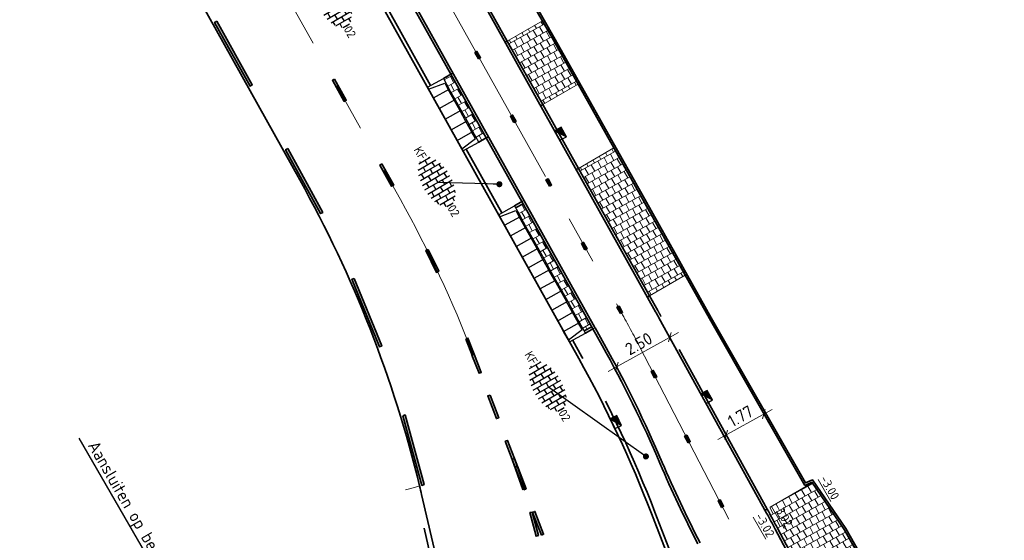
# Model space of a CAD drawing. Header units: metres. Extents: x 111691 to 117439, y 474133 to 478789.
# Tile 111 of 127: x 114174 to 114215, y 476832 to 476854. Entities that reach past the tile are written whole.
import ezdxf
from ezdxf import colors
from ezdxf.entities.mleader import LeaderData, LeaderLine
from ezdxf.enums import TextEntityAlignment as Align
from ezdxf.math import Vec2, Vec3

# ---------------------------------------------------------------- set-up
doc = ezdxf.new("R2010")
doc.units = ezdxf.units.M
for name, pattern in [('AM-AS', [16, 10, -2, 2, -2]), ('VH-GAZONBAND_100X200', [9.5, 7.5, -2]), ('VH-OPSLUITBAND_80X200', [14, 8, -2, 2, -2]), ('VH-RWSBAND', [24, 10, -2, 2, -2, 2, -2, 2, -2]), ('VH-TROTTOIRBAND_130-150', [15, 5, -2, 2, -2, 2, -2]), ('XX-HIDDEN', [4, 2, -2])]:
    doc.linetypes.add(name, pattern=pattern)
doc.layers.get('Defpoints').update_dxf_attribs({"lineweight": 25})
doc.layers.add('N-WE-AM-AS_WEG-G', color=10, linetype='AM-AS', lineweight=18, plot=False)
for name, color, linetype, lineweight in [('N-WE-RI-HWA_KOLK-S', 150, 'Continuous', 25), ('N-WE-VH-HOOGTELABEL-T18', 2, 'Continuous', 18), ('N-WE-VH-KANTOPSLUITING_ELEMENT_INRIT-S', 1, 'Continuous', 30), ('N-WE-VH-KANTOPSLUITING_GAZONBAND_100X200-G', 90, 'VH-GAZONBAND_100X200', 35), ('N-WE-VH-KANTOPSLUITING_OPSLUITBAND_100X200-G', 150, 'Continuous', 35), ('N-WE-VH-KANTOPSLUITING_OPSLUITBAND_80X200-G', 150, 'VH-OPSLUITBAND_80X200', 35), ('N-WE-VH-KANTOPSLUITING_TROTTOIRBAND_130 150-G', 210, 'VH-TROTTOIRBAND_130-150', 35), ('N-WE-VH-KANTOPSLUITING_TROTTOIRBAND_RWS_110 220-G', 210, 'VH-RWSBAND', 35), ('N-WE-VH-KANTOPSLUITING_VOORKANTBAND-G', 7, 'Continuous', 35), ('N-WE-VH-KANTVERHARDING-G', 1, 'Continuous', 35), ('N-WE-VH-MATERIAALGRENS-G', 7, 'XX-HIDDEN', 18), ('N-WE-VH-VERHARDING_BETONSTRAATSTEEN-S', 7, 'Continuous', 25), ('N-WE-VH-VERHARDING_TEGEL60-A', 252, 'Continuous', 18), ('N-WE-VW-MARKERING-G', 7, 'Continuous', 35), ('X-XX-AL-AANPIJLING-M', 7, 'Continuous', 18), ('X-XX-AL-AANPIJLING-T25', 7, 'Continuous', 25), ('X-XX-AL-AANPIJLING_SYMBOLEN-T25', 7, 'Continuous', 25)]:
    doc.layers.add(name, color=color, linetype=linetype, lineweight=lineweight)
for name, color, linetype in [('N-WE-VW-MARKERING_LANGS_STREEP_11_010-A', 7, 'Continuous'), ('N-WE-VW-MARKERING_LANGS_STREEP_13_010-A', 7, 'Continuous'), ('N-WE-VW-MARKERING_LANGS_STREEP_30270_010-A', 7, 'Continuous'), ('N-WE-VW-MARKERING_LANGS_STREEP_33_010-A', 7, 'Continuous')]:
    doc.layers.add(name, color=color, linetype=linetype)
doc.styles.add('ISO', font='NLCS-ISO.ttf')
doc.styles.add('NLCS-ISO', font='NLCS-ISO.ttf')
doc.styles.add('NLCS-ISO-ANNOTATIEF-T25', font='NLCS-ISO.ttf', dxfattribs={"height": 2.5})
doc.styles.add('NLCS-ISO-M200-T18', font='NLCS-ISO.ttf', dxfattribs={"height": 0.36})
doc.dimstyles.new('M200T25-PIJL', dxfattribs={"dimscale": 0.2, "dimtxt": 2.5, "dimasz": 2, "dimexe": 1, "dimexo": 0.25, "dimgap": 0.75, "dimtad": 1, "dimzin": 0, "dimdsep": 46, "dimtxsty": 'ISO', "dimcen": 0, "dimdle": 1, "dimse1": 1, "dimse2": 1, "dimclrt": 2, "dimazin": 0, "dimtfac": 1, "dimtdec": 4, "dimtmove": 2, "dimatfit": 3, "dimfxl": 1, "dimtolj": 1, "dimtzin": 0, "dimarcsym": 0})
doc.dimstyles.new('NLCS-ANNOTATIEF-T25-SCHRAP_L2_H1', dxfattribs={"dimtxt": 2.5, "dimasz": 1.4, "dimexe": 2, "dimexo": 2, "dimgap": 0.7, "dimtad": 1, "dimzin": 0, "dimdsep": 46, "dimtxsty": 'NLCS-ISO-ANNOTATIEF-T25', "dimblk": 'OBLIQUE', "dimcen": 0, "dimdle": 2, "dimclrd": 256, "dimclre": 256, "dimclrt": 256, "dimadec": 1, "dimazin": 0, "dimtfac": 1, "dimtdec": 3, "dimtofl": 0, "dimtmove": 0, "dimatfit": 3, "dimldrblk": 'OBLIQUE', "dimfxl": 2, "dimfxlon": 1, "dimtfillclr": 256, "dimtolj": 1, "dimtzin": 0, "dimlwd": -1, "dimlwe": -1, "dimarcsym": 0})
pattern_1 = [(119.111784, (112611.52067, 477824.6286), (-0.277005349, 0.189124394), [0.3, -0.3]), (209.111784, (112611.52067, 477824.6286), (0.14595452, -0.262101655), [])]

# ---------------------------------------------------------------- blocks, each defined once
blk = doc.blocks.new('N-SVH-INRITELEMENT_130 150_180X750X500_LINKS')
for p, q in [((0, 0), (0, 0.75)), ((0, 0.75), (0.5, 0.75)), ((0.095, 0), (0.2, 0.7)), ((0.2, 0.7), (0.5, 0.7)), ((0.5, 0), (0.5, 0.75)), ((0, 0), (0.5, 0))]:
    blk.add_line(p, q)
blk = doc.blocks.new('N-SVH-INRITELEMENT_130 150_180X750X500_MIDDEN')
for p, q in [((0, 0), (0, 0.75)), ((0.5, 0.75), (0, 0.75)), ((0.5, 0.7), (0, 0.7)), ((0.5, 0), (0.5, 0.75)), ((0.5, 0), (0, 0))]:
    blk.add_line(p, q)
blk = doc.blocks.new('N-SVH-INRITELEMENT_130 150_180X750X500_RECHTS')
for p, q in [((0, 0), (0, 0.75)), ((0.5, 0.75), (0, 0.75)), ((0.3, 0.7), (0, 0.7)), ((0.405, 0), (0.3, 0.7)), ((0.5, 0), (0.5, 0.75)), ((0.5, 0), (0, 0))]:
    blk.add_line(p, q)
blk = doc.blocks.new('SVH-BSS_KEIFORMAAT_HALFST-SO')
at = {"ltscale": 0.1}
for p, q in [((-4.2, -2.2), (-4.2, 2.03)), ((-3.15, -2.63), (-3.15, 2.46)), ((-3.15, 2.1), (-2.1, 2.1)), ((-2.1, -2.89), (-2.1, 2.72)), ((-1.05, -3.03), (-1.05, 2.86)), ((-1.05, 2.1), (0, 2.1)), ((0, -3.06), (0, 2.88)), ((1.05, -2.98), (1.05, 2.81)), ((1.05, 2.1), (2.1, 2.1)), ((2.1, -2.8), (2.1, 2.62)), ((3.15, -2.47), (3.15, 2.3)), ((3.15, 2.1), (3.61, 2.1)), ((-5.46, 1.05), (-5.25, 1.05)), ((-5.25, -1.46), (-5.25, 1.28)), ((-5.25, 0), (-4.2, 0)), ((-4.2, 1.05), (-3.15, 1.05)), ((-3.15, 0), (-2.1, 0)), ((-2.1, 1.05), (-1.05, 1.05)), ((-1.05, 0), (0, 0)), ((0, 1.05), (1.05, 1.05)), ((1.05, 0), (2.1, 0)), ((2.1, 1.05), (3.15, 1.05)), ((3.15, 0), (4.2, 0)), ((4.2, -1.94), (4.2, 1.76)), ((4.2, 1.05), (5, 1.05)), ((5.25, -0.83), (5.25, 0.66)), ((5.25, 0), (5.43, 0)), ((-5.58, -1.05), (-5.25, -1.05)), ((-4.2, -1.05), (-3.15, -1.05)), ((-2.1, -1.05), (-1.05, -1.05)), ((0, -1.05), (1.05, -1.05)), ((2.1, -1.05), (3.15, -1.05)), ((4.2, -1.05), (5.12, -1.05)), ((-4.39, -2.1), (-4.2, -2.1)), ((-3.15, -2.1), (-2.1, -2.1)), ((-1.05, -2.1), (0, -2.1)), ((1.05, -2.1), (2.1, -2.1)), ((3.15, -2.1), (3.93, -2.1))]:
    blk.add_line(p, q, dxfattribs=at)
at = {"style": 'NLCS-ISO'}
blk.add_attdef('FORMAAT', text='', height=1.8, dxfattribs=at).set_placement((-5.68, -0.09), align=Align.MIDDLE_RIGHT)
blk.add_attdef('KLEUR', text='', height=1.8, dxfattribs=at).set_placement((5.53, -0.09), align=Align.MIDDLE_LEFT)
at = {"style": 'NLCS-ISO', "flags": 1}
blk.add_attdef('FUNCTIE', text='', height=1.8, dxfattribs=at).set_placement((0.12, -3.58), align=Align.MIDDLE_CENTER)
blk = doc.blocks.new('_Oblique')
at = {"color": 0, "linetype": 'ByBlock', "lineweight": -2}
blk.add_line((-0.5, -0.5), (0.5, 0.5), dxfattribs=at)
blk = doc.blocks.new('*D287')
at = {"layer": 'Defpoints', "color": 0, "transparency": 16777216}
for p in [(114204.722, 476838.175), (114203.176, 476837.324), (114203.451, 476836.824)]:
    blk.add_point(p, dxfattribs=at)
at = {"layer": 'X-XX-AL-AANPIJLING-M', "transparency": 16777216}
for p, q in [((114205.347, 476837.869), (114203.1, 476836.631)), ((114204.915, 476837.825), (114205.19, 476837.325)), ((114203.369, 476836.973), (114203.643, 476836.474))]:
    blk.add_line(p, q, dxfattribs=at)
at = {"layer": 'X-XX-AL-AANPIJLING-M', "transparency": 16777216, "xscale": 0.28, "yscale": 0.28, "zscale": 0.28}
for p, rotation in [((114204.997, 476837.676), 28.84519079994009), ((114203.451, 476836.824), 208.8451907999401)]:
    blk.add_blockref('_Oblique', p, dxfattribs=dict(at, rotation=rotation))
at = {"layer": 'X-XX-AL-AANPIJLING-M', "transparency": 16777216, "insert": (114204.035, 476837.592), "char_height": 0.5, "attachment_point": 5, "rotation": 28.8452, "style": 'NLCS-ISO-ANNOTATIEF-T25'}
blk.add_mtext('\\A1;1.77', dxfattribs=at)
blk = doc.blocks.new('*D292')
at = {"layer": 'Defpoints', "color": 0, "transparency": 16777216}
for p in [(114200.492, 476841.986), (114198.309, 476840.768), (114201.129, 476840.844)]:
    blk.add_point(p, dxfattribs=at)
at = {"layer": 'X-XX-AL-AANPIJLING-M', "transparency": 16777216}
for p, q in [((114198.597, 476839.43), (114201.479, 476841.039)), ((114200.934, 476841.193), (114201.324, 476840.494)), ((114198.751, 476839.974), (114199.141, 476839.276))]:
    blk.add_line(p, q, dxfattribs=at)
at = {"layer": 'X-XX-AL-AANPIJLING-M', "transparency": 16777216, "xscale": 0.28, "yscale": 0.28, "zscale": 0.28}
for p, rotation in [((114201.129, 476840.844), 29.17039168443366), ((114198.946, 476839.625), 209.1703916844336)]:
    blk.add_blockref('_Oblique', p, dxfattribs=dict(at, rotation=rotation))
at = {"layer": 'X-XX-AL-AANPIJLING-M', "transparency": 16777216, "insert": (114199.848, 476840.575), "char_height": 0.5, "attachment_point": 5, "rotation": 29.1704, "style": 'NLCS-ISO-ANNOTATIEF-T25'}
blk.add_mtext('\\A1;2.50', dxfattribs=at)
blk = doc.blocks.new('N-SRI-KOLK_TROTTOIR-SO')
blk.add_hatch(color=256).paths.add_polyline_path([(1.125, 1.5), (-1.125, 1.5), (-1.125, 0)])
blk.add_line((-1.125, 0), (1.125, 1.5))
at = {"flags": 128}
blk.add_lwpolyline([(-1.125, 0), (1.125, 0), (1.125, 1.5), (-1.125, 1.5)], close=True, dxfattribs=at)

msp = doc.modelspace()

# ---------------------------------------------------------------- hatches: boundary and pattern name
at = {"layer": 'N-WE-VH-VERHARDING_TEGEL60-A'}
h = msp.add_hatch(dxfattribs=at)
h.set_pattern_fill('AVH-TEGEL_300X300_HALFST-SO', color=256, angle=-181, pattern_type=2)
h.set_pattern_definition(pattern_1)
h.paths.add_polyline_path([(114197.351, 476851.257), (114196.34, 476853.063), (114195.881, 476853.87), (114194.439, 476853.034), (114195.901, 476850.416)])
h = msp.add_hatch(dxfattribs=at)
h.set_pattern_fill('AVH-TEGEL_300X300_HALFST-SO', color=256, angle=-181, pattern_type=2)
h.set_pattern_definition(pattern_1)
h.paths.add_polyline_path([(114193.574, 476849.045), (114192.111, 476851.665), (114191.806, 476851.494), (114192.049, 476851.058), (114192.293, 476850.621), (114192.537, 476850.185), (114192.78, 476849.748), (114193.024, 476849.311), (114193.268, 476848.875)])
h = msp.add_hatch(dxfattribs=at)
h.set_pattern_fill('AVH-TEGEL_300X300_HALFST-SO', color=256, angle=-181, pattern_type=2)
h.set_pattern_definition(pattern_1)
h.paths.add_polyline_path([(114201.76, 476843.393), (114200.093, 476846.357), (114198.818, 476848.636), (114197.365, 476847.793), (114200.295, 476842.543)])
h = msp.add_hatch(dxfattribs=at)
h.set_pattern_fill('AVH-TEGEL_300X300_HALFST-SO', color=256, angle=-181, pattern_type=2)
h.set_pattern_definition(pattern_1)
h.paths.add_polyline_path([(114197.913, 476841.271), (114195.086, 476846.335), (114194.781, 476846.165), (114194.976, 476845.815), (114195.219, 476845.379), (114195.463, 476844.942), (114195.707, 476844.506), (114195.95, 476844.069), (114196.194, 476843.632), (114196.438, 476843.196), (114196.682, 476842.759), (114196.925, 476842.323), (114197.169, 476841.886), (114197.413, 476841.45), (114197.608, 476841.1)])
h = msp.add_hatch(dxfattribs=at)
h.set_pattern_fill('AVH-TEGEL_300X300_HALFST-SO', color=256, angle=-181, pattern_type=2)
h.set_pattern_definition(pattern_1)
h.paths.add_polyline_path([(114205.199, 476833.65), (114205.134, 476833.769), (114206.995, 476834.848), (114208.311, 476832.934), (114209.786, 476830.311), (114210.622, 476828.852), (114208.429, 476827.581), (114205.56, 476832.982, 0.003789)])
at = {"layer": 'N-WE-VW-MARKERING_LANGS_STREEP_11_010-A'}
h = msp.add_hatch(color=256, dxfattribs=at)
h.dxf.hatch_style = 1
h.paths.add_polyline_path([(114193.077, 476840.142), (114192.984, 476840.106), (114193.273, 476839.357), (114193.366, 476839.393)])
h = msp.add_hatch(color=256, dxfattribs=at)
h.dxf.hatch_style = 1
h.paths.add_polyline_path([(114193.726, 476838.46), (114193.633, 476838.424), (114193.993, 476837.491), (114194.086, 476837.527)])
h = msp.add_hatch(color=256, dxfattribs=at)
h.dxf.hatch_style = 1
h.paths.add_polyline_path([(114194.352, 476836.558), (114194.446, 476836.594), (114194.734, 476835.845), (114194.641, 476835.809)])
h = msp.add_hatch(color=256, dxfattribs=at)
h.dxf.hatch_style = 1
h.paths.add_polyline_path([(114195.12, 476834.566), (114195.214, 476834.602), (114194.734, 476835.845), (114194.641, 476835.809)])
h = msp.add_hatch(color=256, dxfattribs=at)
h.dxf.hatch_style = 1
h.paths.add_polyline_path([(114194.735, 476835.844), (114194.641, 476835.81), (114195.081, 476834.573), (114195.175, 476834.607)])
h = msp.add_hatch(color=256, dxfattribs=at)
h.dxf.hatch_style = 1
h.paths.add_polyline_path([(114195.12, 476834.566), (114195.214, 476834.602), (114194.854, 476835.535), (114194.761, 476835.499)])
h = msp.add_hatch(color=256, dxfattribs=at)
h.dxf.hatch_style = 1
h.paths.add_polyline_path([(114195.467, 476833.646), (114195.371, 476833.621), (114195.623, 476832.653), (114195.72, 476832.679)])
h = msp.add_hatch(color=256, dxfattribs=at)
h.dxf.hatch_style = 1
h.paths.add_polyline_path([(114195.84, 476832.7), (114195.933, 476832.736), (114195.573, 476833.669), (114195.48, 476833.633)])
at = {"layer": 'N-WE-VW-MARKERING_LANGS_STREEP_13_010-A'}
h = msp.add_hatch(color=256, dxfattribs=at)
h.dxf.hatch_style = 1
h.paths.add_polyline_path([(114187.324, 476851.47), (114187.237, 476851.422), (114187.724, 476850.548), (114187.811, 476850.597)])
h = msp.add_hatch(color=256, dxfattribs=at)
h.dxf.hatch_style = 1
h.paths.add_polyline_path([(114189.274, 476847.978), (114189.186, 476847.929), (114189.674, 476847.056), (114189.761, 476847.104)])
h = msp.add_hatch(color=256, dxfattribs=at)
h.dxf.hatch_style = 1
h.paths.add_polyline_path([(114191.176, 476844.456), (114191.086, 476844.413), (114191.523, 476843.513), (114191.613, 476843.557)])
h = msp.add_hatch(color=256, dxfattribs=at)
h.dxf.hatch_style = 1
h.paths.add_polyline_path([(114192.724, 476840.767), (114192.816, 476840.807), (114193.077, 476840.144), (114192.985, 476840.104)])
at = {"layer": 'N-WE-VW-MARKERING_LANGS_STREEP_30270_010-A'}
h = msp.add_hatch(color=256, dxfattribs=at)
h.dxf.hatch_style = 1
h.paths.add_polyline_path([(114193.249, 476852.294), (114193.336, 476852.342), (114193.19, 476852.604), (114193.103, 476852.556)])
h = msp.add_hatch(color=256, dxfattribs=at)
h.dxf.hatch_style = 1
h.paths.add_polyline_path([(114194.711, 476849.674), (114194.799, 476849.723), (114194.652, 476849.985), (114194.565, 476849.936)])
h = msp.add_hatch(color=256, dxfattribs=at)
h.dxf.hatch_style = 1
h.paths.add_polyline_path([(114196.174, 476847.055), (114196.261, 476847.103), (114196.115, 476847.365), (114196.027, 476847.317)])
h = msp.add_hatch(color=256, dxfattribs=at)
h.dxf.hatch_style = 1
h.paths.add_polyline_path([(114197.636, 476844.435), (114197.723, 476844.484), (114197.577, 476844.746), (114197.49, 476844.697)])
h = msp.add_hatch(color=256, dxfattribs=at)
h.dxf.hatch_style = 1
h.paths.add_polyline_path([(114199.098, 476841.816), (114199.185, 476841.864), (114199.039, 476842.126), (114198.952, 476842.078)])
h = msp.add_hatch(color=256, dxfattribs=at)
h.dxf.hatch_style = 1
h.paths.add_polyline_path([(114200.498, 476839.164), (114200.587, 476839.21), (114200.449, 476839.477), (114200.36, 476839.431)])
h = msp.add_hatch(color=256, dxfattribs=at)
h.dxf.hatch_style = 1
h.paths.add_polyline_path([(114201.877, 476836.5), (114201.966, 476836.546), (114201.828, 476836.812), (114201.739, 476836.766)])
h = msp.add_hatch(color=256, dxfattribs=at)
h.dxf.hatch_style = 1
h.paths.add_polyline_path([(114203.256, 476833.836), (114203.345, 476833.882), (114203.207, 476834.148), (114203.118, 476834.102)])
at = {"layer": 'N-WE-VW-MARKERING_LANGS_STREEP_33_010-A'}
h = msp.add_hatch(color=256, dxfattribs=at)
h.dxf.hatch_style = 1
h.paths.add_polyline_path([(114182.475, 476853.847), (114182.388, 476853.799), (114183.85, 476851.179), (114183.938, 476851.228)])
h = msp.add_hatch(color=256, dxfattribs=at)
h.dxf.hatch_style = 1
h.paths.add_polyline_path([(114185.4, 476848.608), (114185.312, 476848.56), (114186.751, 476845.928), (114186.839, 476845.976)])
h = msp.add_hatch(color=256, dxfattribs=at)
h.dxf.hatch_style = 1
h.paths.add_polyline_path([(114188.137, 476843.265), (114188.044, 476843.228), (114189.176, 476840.45), (114189.269, 476840.487)])
h = msp.add_hatch(color=256, dxfattribs=at)
h.dxf.hatch_style = 1
h.paths.add_polyline_path([(114190.138, 476837.612), (114190.233, 476837.644), (114191.019, 476834.775), (114190.925, 476834.743)])

# ---------------------------------------------------------------- linework, layer by layer
at = {"layer": 'N-WE-AM-AS_WEG-G', "flags": 128}
msp.add_lwpolyline([(114211.057, 476819.223), (114204.094, 476832.331, -0.002667), (114203.847, 476832.803), (114199.884, 476840.46, 0.007875), (114199.138, 476841.847), (114164.288, 476904.278)], format="xyb", dxfattribs=at)
at = {"layer": 'N-WE-AM-AS_WEG-G'}
msp.add_lwpolyline([(114158.176, 476903.585), (114190.037, 476846.507, -0.035295), (114193.031, 476840.124)], format="xyb", dxfattribs=at)
at = {"layer": 'N-WE-VH-KANTOPSLUITING_GAZONBAND_100X200-G'}
for points in [[(114194.439, 476853.034), (114190.917, 476859.344)], [(114192.111, 476851.665), (114188.59, 476857.974)], [(114197.365, 476847.793), (114195.9, 476850.416)], [(114195.038, 476846.423), (114193.574, 476849.045)]]:
    msp.add_lwpolyline(points, dxfattribs=at)
for points in [[(114205.134, 476833.769), (114200.769, 476841.692, 0.001419), (114200.631, 476841.941), (114200.295, 476842.544)], [(114202.283, 476832.337, -0.018291), (114200.723, 476835.653, 0.026442), (114198.343, 476840.501), (114197.962, 476841.184)]]:
    msp.add_lwpolyline(points, format="xyb", dxfattribs=at)
at = {"layer": 'N-WE-VH-KANTOPSLUITING_OPSLUITBAND_100X200-G'}
for points in [[(114195.9, 476850.416), (114194.439, 476853.034)], [(114192.111, 476851.665), (114193.574, 476849.045)], [(114200.295, 476842.544), (114197.365, 476847.793)], [(114194.781, 476846.165), (114195.086, 476846.335)], [(114195.037, 476846.422), (114197.962, 476841.184)], [(114197.608, 476841.1), (114197.913, 476841.271)]]:
    msp.add_lwpolyline(points, dxfattribs=at)
msp.add_lwpolyline([(114208.429, 476827.581), (114205.56, 476832.982, 0.003789), (114205.199, 476833.65), (114205.134, 476833.769)], format="xyb", dxfattribs=at)
at = {"layer": 'N-WE-VH-KANTOPSLUITING_OPSLUITBAND_80X200-G'}
msp.add_lwpolyline([(114231.194, 476819.662), (114224.084, 476815.739), (114222.217, 476814.704, -0.384483), (114217.565, 476816.634), (114216.066, 476819.453), (114213.748, 476823.385), (114212.775, 476825.096), (114209.786, 476830.311), (114208.311, 476832.934), (114206.979, 476834.871), (114206.68, 476834.743), (114202.763, 476841.607), (114200.093, 476846.357), (114196.34, 476853.063), (114191.438, 476861.671), (114185.545, 476872.027), (114177.742, 476885.781), (114171.499, 476896.742), (114166.175, 476906.227), (114162.989, 476911.773), (114161.122, 476915.117), (114158.775, 476919.319), (114155.382, 476925.321)], format="xyb", dxfattribs=at)
at = {"layer": 'N-WE-VH-KANTOPSLUITING_TROTTOIRBAND_130 150-G'}
for points in [[(114191.281, 476851.202), (114187.759, 476857.513)], [(114194.207, 476845.962), (114192.743, 476848.585)]]:
    msp.add_lwpolyline(points, dxfattribs=at)
msp.add_lwpolyline([(114201.181, 476831.912), (114200.516, 476833.636, 0.035295), (114197.513, 476840.038), (114197.137, 476840.712)], format="xyb", dxfattribs=at)
at = {"layer": 'N-WE-VH-KANTOPSLUITING_TROTTOIRBAND_RWS_110 220-G', "flags": 128}
msp.add_lwpolyline([(114195.406, 476815.534), (114194.39, 476818.666, -0.020793), (114194.251, 476819.164), (114190.614, 476834.673)], format="xyb", dxfattribs=at)
at = {"layer": 'N-WE-VH-KANTOPSLUITING_VOORKANTBAND-G'}
for points in [[(114231.155, 476819.733), (114224.046, 476815.809), (114222.184, 476814.778, -0.384111), (114217.637, 476816.67), (114216.136, 476819.492), (114213.818, 476823.425), (114212.844, 476825.136), (114209.856, 476830.35), (114208.379, 476832.976), (114207.008, 476834.97), (114206.714, 476834.845), (114202.833, 476841.647), (114200.163, 476846.396), (114196.41, 476853.102), (114191.508, 476861.71), (114185.615, 476872.066), (114177.812, 476885.821), (114171.569, 476896.781), (114166.245, 476906.267), (114163.059, 476911.813), (114161.192, 476915.156), (114158.845, 476919.358), (114155.451, 476925.361)], [(114211.951, 476820.738), (114205.472, 476832.935, 0.003789), (114205.111, 476833.602), (114200.682, 476841.644, 0.001419), (114200.544, 476841.892), (114165.089, 476905.408, -0.01782), (114163.585, 476908.344), (114163.487, 476908.554, 0.012132), (114162.325, 476910.886, 0.2769), (114158.584, 476913.15, -0.270556), (114155.978, 476914.685), (114153.372, 476919.345)], [(114219.668, 476809.541, -0.509225), (114219.635, 476808.733, -0.137831), (114215.519, 476807.396, -0.170674), (114211.714, 476808.563, -0.156599), (114207.426, 476814.517), (114206.251, 476818.14, 0.013612), (114205.341, 476820.705), (114200.376, 476833.582, 0.035295), (114197.382, 476839.965), (114161.859, 476903.605, -0.01782), (114160.234, 476906.775), (114160.136, 476906.985, 0.018035), (114158.49, 476910.194), (114158.414, 476910.33)], [(114202.372, 476832.383, -0.018291), (114200.815, 476835.692, 0.026442), (114198.43, 476840.55), (114198.049, 476841.232)], [(114190.826, 476834.724, -0.001846), (114190.912, 476834.365), (114194.465, 476819.214, 0.020793), (114194.599, 476818.734), (114197.401, 476810.092, -0.723706), (114193.568, 476807.289), (114193.087, 476807.633), (114190.182, 476809.713, -0.108867), (114188.744, 476811.313), (114187.472, 476813.558)]]:
    msp.add_lwpolyline(points, format="xyb", dxfattribs=at)
at = {"layer": 'N-WE-VH-KANTOPSLUITING_VOORKANTBAND-G', "flags": 128}
msp.add_lwpolyline([(114198.046, 476841.239), (114163.2, 476903.664, -0.020108), (114161.321, 476907.283), (114161.223, 476907.494, 0.009334), (114160.38, 476909.21)], format="xyb", dxfattribs=at)
at = {"layer": 'N-WE-VH-KANTOPSLUITING_VOORKANTBAND-G'}
for points in [[(114194.439, 476853.034), (114194.352, 476852.985)], [(114191.806, 476851.494), (114192.111, 476851.665)], [(114192.111, 476851.665), (114192.199, 476851.714)], [(114195.9, 476850.416), (114195.813, 476850.368)], [(114193.268, 476848.875), (114193.574, 476849.045)], [(114193.574, 476849.045), (114193.661, 476849.094)], [(114197.365, 476847.793), (114197.278, 476847.743)], [(114194.732, 476846.252), (114195.037, 476846.423)], [(114200.295, 476842.543), (114200.208, 476842.495)], [(114197.656, 476841.013), (114197.962, 476841.184)], [(114205.134, 476833.769), (114205.047, 476833.718)]]:
    msp.add_lwpolyline(points, dxfattribs=at)
at = {"layer": 'N-WE-VH-KANTVERHARDING-G', "flags": 128}
msp.add_lwpolyline([(114155.993, 476900.879), (114185.892, 476847.317, -0.067939), (114190.826, 476834.724)], format="xyb", dxfattribs=at)
at = {"layer": 'N-WE-VH-MATERIAALGRENS-G'}
for points in [[(114195.881, 476853.87), (114194.439, 476853.034)], [(114197.351, 476851.257), (114195.901, 476850.416)], [(114198.818, 476848.636), (114197.365, 476847.793)], [(114195.038, 476846.423), (114195.125, 476846.471)], [(114201.76, 476843.393), (114200.295, 476842.543)], [(114197.962, 476841.184), (114198.049, 476841.232)], [(114190.248, 476834.565), (114190.618, 476834.652), (114190.826, 476834.724)], [(114206.995, 476834.848), (114205.134, 476833.769)]]:
    msp.add_lwpolyline(points, dxfattribs=at)
at = {"layer": 'N-WE-VW-MARKERING-G'}
for points in [[(114182.475, 476853.847), (114182.388, 476853.799), (114183.85, 476851.179), (114183.938, 476851.228)], [(114193.249, 476852.294), (114193.336, 476852.342), (114193.19, 476852.604), (114193.103, 476852.556)], [(114187.324, 476851.47), (114187.237, 476851.422), (114187.724, 476850.548), (114187.811, 476850.597)], [(114194.711, 476849.674), (114194.799, 476849.723), (114194.652, 476849.985), (114194.565, 476849.936)], [(114185.4, 476848.608), (114185.312, 476848.56), (114186.751, 476845.928), (114186.839, 476845.976)], [(114189.274, 476847.978), (114189.186, 476847.929), (114189.674, 476847.056), (114189.761, 476847.104)], [(114196.174, 476847.055), (114196.261, 476847.103), (114196.115, 476847.365), (114196.027, 476847.317)], [(114197.636, 476844.435), (114197.723, 476844.484), (114197.577, 476844.746), (114197.49, 476844.697)], [(114191.176, 476844.456), (114191.086, 476844.413), (114191.523, 476843.513), (114191.613, 476843.557)], [(114188.137, 476843.265), (114188.044, 476843.228), (114189.176, 476840.45), (114189.269, 476840.487)], [(114199.098, 476841.816), (114199.185, 476841.864), (114199.039, 476842.126), (114198.952, 476842.078)], [(114192.724, 476840.767), (114192.816, 476840.807), (114193.077, 476840.144), (114192.985, 476840.104)], [(114193.077, 476840.142), (114192.984, 476840.106), (114193.273, 476839.357), (114193.366, 476839.393)], [(114200.498, 476839.164), (114200.587, 476839.21), (114200.449, 476839.477), (114200.36, 476839.431)], [(114193.726, 476838.46), (114193.633, 476838.424), (114193.993, 476837.491), (114194.086, 476837.527)], [(114190.138, 476837.612), (114190.233, 476837.644), (114191.019, 476834.775), (114190.925, 476834.743)], [(114194.352, 476836.558), (114194.446, 476836.594), (114194.734, 476835.845), (114194.641, 476835.809)], [(114201.877, 476836.5), (114201.966, 476836.546), (114201.828, 476836.812), (114201.739, 476836.766)], [(114195.12, 476834.566), (114195.214, 476834.602), (114194.734, 476835.845), (114194.641, 476835.809)], [(114194.735, 476835.844), (114194.641, 476835.81), (114195.081, 476834.573), (114195.175, 476834.607)], [(114195.12, 476834.566), (114195.214, 476834.602), (114194.854, 476835.535), (114194.761, 476835.499)], [(114203.256, 476833.836), (114203.345, 476833.882), (114203.207, 476834.148), (114203.118, 476834.102)], [(114195.467, 476833.646), (114195.371, 476833.621), (114195.623, 476832.653), (114195.72, 476832.679)], [(114195.84, 476832.7), (114195.933, 476832.736), (114195.573, 476833.669), (114195.48, 476833.633)]]:
    msp.add_lwpolyline(points, close=True, dxfattribs=at)

# ---------------------------------------------------------------- block references
at = {"layer": 'N-WE-RI-HWA_KOLK-S', "xscale": 0.2, "yscale": 0.2, "zscale": 0.2}
for p, rotation in [((114196.497, 476849.143), 299.1703916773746), ((114202.517, 476838.311), 298.8451907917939), ((114198.775, 476837.283), 295.5173926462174)]:
    msp.add_blockref('N-SRI-KOLK_TROTTOIR-SO', p, dxfattribs=dict(at, rotation=rotation))
at = {"layer": 'N-WE-VH-KANTOPSLUITING_ELEMENT_INRIT-S'}
for name, p, rotation in [('N-SVH-INRITELEMENT_130 150_180X750X500_LINKS', (114191.151, 476851.129), 299.1703916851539), ('N-SVH-INRITELEMENT_130 150_180X750X500_MIDDEN', (114191.394, 476850.692), 299.1703916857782), ('N-SVH-INRITELEMENT_130 150_180X750X500_MIDDEN', (114191.638, 476850.256), 299.1703916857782), ('N-SVH-INRITELEMENT_130 150_180X750X500_MIDDEN', (114191.882, 476849.819), 299.1703916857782), ('N-SVH-INRITELEMENT_130 150_180X750X500_MIDDEN', (114192.126, 476849.382), 299.1703916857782), ('N-SVH-INRITELEMENT_130 150_180X750X500_RECHTS', (114192.369, 476848.946), 299.1703917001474), ('N-SVH-INRITELEMENT_130 150_180X750X500_LINKS', (114194.077, 476845.886), 299.1703916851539), ('N-SVH-INRITELEMENT_130 150_180X750X500_MIDDEN', (114194.321, 476845.45), 299.1703916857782), ('N-SVH-INRITELEMENT_130 150_180X750X500_MIDDEN', (114194.564, 476845.013), 299.1703916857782), ('N-SVH-INRITELEMENT_130 150_180X750X500_MIDDEN', (114194.808, 476844.577), 299.1703916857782), ('N-SVH-INRITELEMENT_130 150_180X750X500_MIDDEN', (114195.052, 476844.14), 299.1703916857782), ('N-SVH-INRITELEMENT_130 150_180X750X500_MIDDEN', (114195.296, 476843.704), 299.1703916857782), ('N-SVH-INRITELEMENT_130 150_180X750X500_MIDDEN', (114195.539, 476843.267), 299.1703916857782), ('N-SVH-INRITELEMENT_130 150_180X750X500_MIDDEN', (114195.783, 476842.83), 299.1703916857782), ('N-SVH-INRITELEMENT_130 150_180X750X500_MIDDEN', (114196.027, 476842.394), 299.1703916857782), ('N-SVH-INRITELEMENT_130 150_180X750X500_MIDDEN', (114196.27, 476841.957), 299.1703916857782), ('N-SVH-INRITELEMENT_130 150_180X750X500_MIDDEN', (114196.514, 476841.521), 299.1703916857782), ('N-SVH-INRITELEMENT_130 150_180X750X500_RECHTS', (114196.758, 476841.084), 299.1703917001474)]:
    msp.add_blockref(name, p, dxfattribs=dict(at, rotation=rotation))
at = {"layer": 'N-WE-VH-VERHARDING_BETONSTRAATSTEEN-S', "xscale": 0.2, "yscale": 0.2, "zscale": 0.2, "rotation": 300.1117835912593}
for p in [(114187.3, 476854.581), (114191.572, 476847.216), (114196.137, 476838.788)]:
    msp.add_blockref('SVH-BSS_KEIFORMAAT_HALFST-SO', p, dxfattribs=at).add_auto_attribs({'FORMAAT': 'KF', 'KLEUR': '02'})

# ---------------------------------------------------------------- texts
at = {"layer": 'N-WE-VH-HOOGTELABEL-T18', "style": 'NLCS-ISO-M200-T18'}
for s, p in [('%%U-3.00', (114207.295, 476835.022)), ('%%U-3.02', (114205.373, 476833.907)), ('%%U-3.02', (114204.627, 476833.475))]:
    msp.add_text(s, height=0.36, rotation=299.7212, dxfattribs=at).set_placement(p)

# ---------------------------------------------------------------- dimensions: what is measured, and where the dimension line sits
at = {"layer": 'X-XX-AL-AANPIJLING-M'}
for p1, p2, distance, picture, middle in [((114198.309, 476840.768), (114200.492, 476841.986), -1.308, '*D292', (114199.848, 476840.575)), ((114204.7217, 476838.1751), (114203.1755, 476837.3235), 0.57, '*D287', (114204.0354, 476837.5917))]:
    dim = msp.add_aligned_dim(p1=p1, p2=p2, distance=distance, dimstyle='NLCS-ANNOTATIEF-T25-SCHRAP_L2_H1', dxfattribs=at)
    dim.commit()
    dim.dimension.update_dxf_attribs({"geometry": picture, "text_midpoint": middle})

# ---------------------------------------------------------------- leaders
at = {"layer": 'X-XX-AL-AANPIJLING-T25'}
ml = msp.add_multileader_mtext('Standard', dxfattribs=at)
ml.set_content('Aansluiten op bestaande situatie', color=256, style='NLCS-ISO-ANNOTATIEF-T25')
ml.set_leader_properties(color=256, linetype='ByLayer', lineweight=-1)
ml.build(insert=Vec2(0, 0))
ml.multileader.update_dxf_attribs({"text_left_attachment_type": 5, "text_right_attachment_type": 5, "dogleg_length": 2.5, "arrow_head_size": 0.5, "scale": 0.2})
ctx = ml.context
ctx.base_point, ctx.scale, ctx.char_height, ctx.arrow_head_size, ctx.landing_gap_size, ctx.plane_origin, ctx.plane_x_axis, ctx.plane_y_axis = Vec3(114176.93, 476836.474), 0.2, 0.5, 0.5, 0.18, Vec3(114182.136, 476819.922), Vec3(0.501689, -0.865048), Vec3(0.865048, 0.501689)
ctx.left_attachment, ctx.right_attachment = 5, 5
notes = []
notes.append((ctx, [(1, (1, 1, 0), (114182.428, 476826.993), (-0.501689, 0.865048), 0.5, [(0, [(114180.769, 476822.354)], 0, [])])]))
ctx.mtext.insert, ctx.mtext.text_direction, ctx.mtext.rotation, ctx.mtext.flow_direction = Vec3(114177.582, 476836.644), Vec3(0.501689, -0.865048), 5.237939, 5
at = {"layer": 'X-XX-AL-AANPIJLING_SYMBOLEN-T25'}
for points in [[(114194.112, 476847.14), (114191.572, 476847.216)], [(114200.143, 476835.934), (114196.137, 476838.788)]]:
    msp.add_leader(points, dimstyle='M200T25-PIJL', override={"dimasz": 1.25, "dimgap": 0.14, "dimtad": 0, "dimldrblk": 'Dot', "dimfxl": 1.5, "dimarcsym": 1}, dxfattribs=at)
for ctx, leaders in notes:
    for number, flags, end, landing, length, lines in leaders:
        leader = LeaderData()
        leader.index, (leader.has_last_leader_line, leader.has_dogleg_vector, leader.attachment_direction) = number, flags
        leader.last_leader_point, leader.dogleg_vector, leader.dogleg_length = Vec3(end), Vec3(landing), length
        for number, points, colour, breaks in lines:
            line = LeaderLine()
            line.index, line.vertices, line.color, line.breaks = number, Vec3.list(points), colors.encode_raw_color(colour), breaks
            leader.lines.append(line)
        ctx.leaders.append(leader)

doc.saveas('drawing.dxf')
